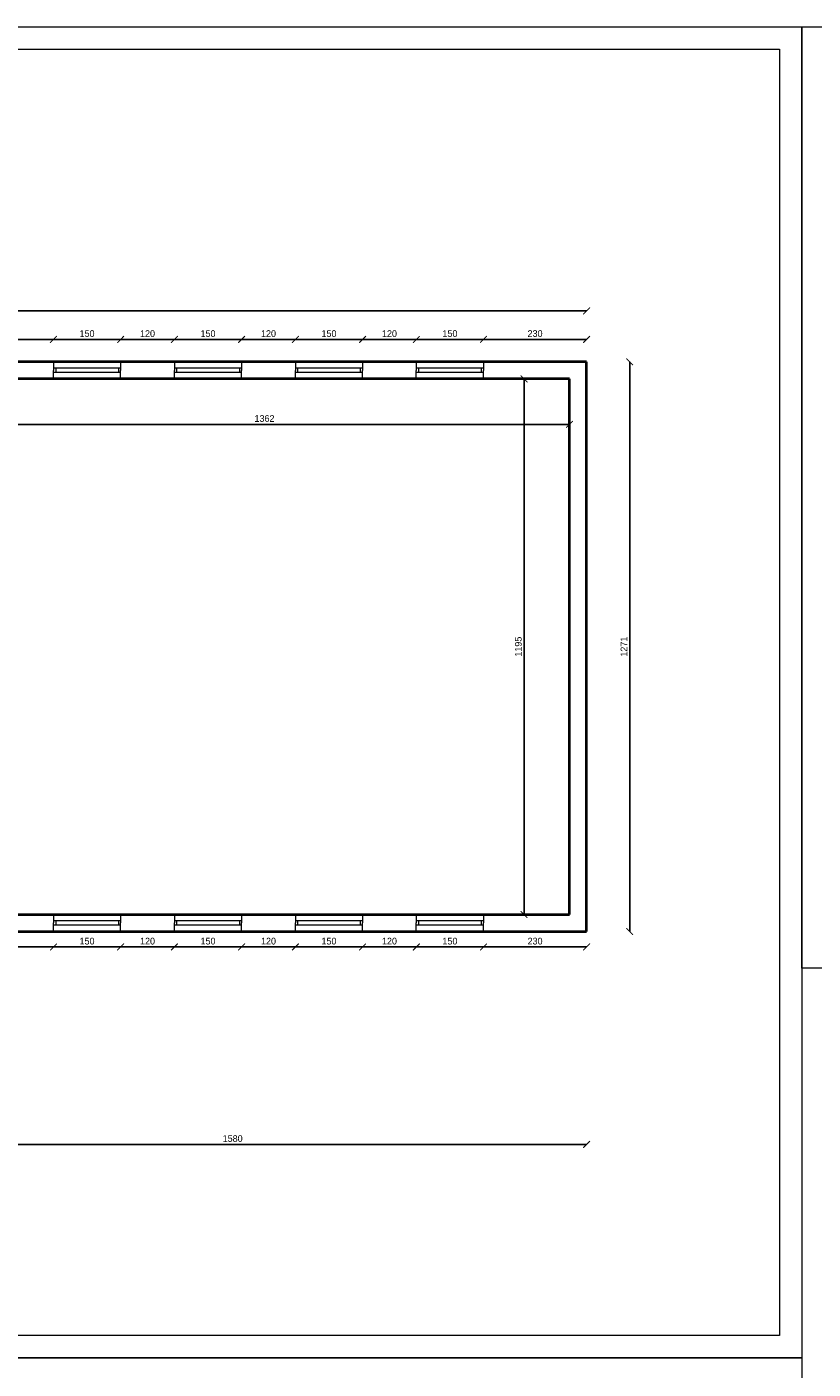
# Model space of a CAD drawing. Header units: millimetres. Extents: x 0 to 152651, y 46550 to 81081.
# Tile 6 of 109: x 93744 to 95500, y 55067 to 58062. Entities that reach past the tile are written whole.
import ezdxf

# ---------------------------------------------------------------- set-up
doc = ezdxf.new("R2010")
doc.units = ezdxf.units.MM
for name, color, linetype, lineweight in [('cienka', 3, 'Continuous', 18), ('gruba', 1, 'Continuous', 40), ('wymiary', 252, 'Continuous', 15)]:
    doc.layers.add(name, color=color, linetype=linetype, lineweight=lineweight)
doc.styles.get("Standard").update_dxf_attribs({"font": 'GOTHIC.TTF'})
doc.dimstyles.new('secemin', dxfattribs={"dimtxt": 15, "dimasz": 15, "dimexe": 1.25, "dimexo": 0.625, "dimgap": 5, "dimtad": 1, "dimdec": 0, "dimtxsty": 'Standard', "dimblk": 'ARCHTICK', "dimcen": 0, "dimse1": 1, "dimse2": 1, "dimclrt": 256, "dimadec": 0, "dimazin": 0, "dimtfac": 1, "dimtdec": 0, "dimtmove": 0, "dimatfit": 3, "dimfxl": 1, "dimtfillclr": 250, "dimarcsym": 1})

# ---------------------------------------------------------------- blocks, each defined once
blk = doc.blocks.new('_ArchTick')
at = {"color": 0, "linetype": 'ByBlock', "const_width": 0.15}
blk.add_lwpolyline([(-0.5, -0.5), (0.5, 0.5)], dxfattribs=at)
blk = doc.blocks.new('*D640')
at = {"layer": 'Defpoints', "color": 0, "transparency": 16777216}
for p in [(93593.8, 57174.7), (94955.8, 57174.7), (94955.8, 57174.7)]:
    blk.add_point(p, dxfattribs=at)
at = {"layer": 'wymiary', "color": 0, "lineweight": -2, "transparency": 16777216}
blk.add_line((93593.8, 57174.7), (94955.8, 57174.7), dxfattribs=at)
at = {"layer": 'wymiary', "color": 0, "lineweight": -2, "transparency": 16777216, "xscale": 15, "yscale": 15, "zscale": 15, "rotation": 180}
blk.add_blockref('_ArchTick', (93593.8, 57174.7), dxfattribs=at)
at = {"layer": 'wymiary', "color": 0, "lineweight": -2, "transparency": 16777216, "xscale": 15, "yscale": 15, "zscale": 15}
blk.add_blockref('_ArchTick', (94955.8, 57174.7), dxfattribs=at)
at = {"layer": 'wymiary', "transparency": 16777216, "insert": (94274.8, 57187.6), "char_height": 15, "attachment_point": 5}
blk.add_mtext('1362', dxfattribs=at)
blk = doc.blocks.new('*D641')
at = {"layer": 'Defpoints', "color": 0, "transparency": 16777216}
for p in [(94869.3, 57276.1), (94854.3, 56081.1), (94869.3, 56081.1)]:
    blk.add_point(p, dxfattribs=at)
at = {"layer": 'wymiary', "color": 0, "lineweight": -2, "transparency": 16777216}
blk.add_line((94854.3, 57276.1), (94854.3, 56081.1), dxfattribs=at)
at = {"layer": 'wymiary', "color": 0, "lineweight": -2, "transparency": 16777216, "xscale": 15, "yscale": 15, "zscale": 15}
for p, rotation in [((94854.3, 57276.1), 90), ((94854.3, 56081.1), 270)]:
    blk.add_blockref('_ArchTick', p, dxfattribs=dict(at, rotation=rotation))
at = {"layer": 'wymiary', "transparency": 16777216, "insert": (94841.5, 56678.6), "char_height": 15, "attachment_point": 5, "rotation": 90}
blk.add_mtext('1195', dxfattribs=at)
blk = doc.blocks.new('*D664')
at = {"layer": 'Defpoints', "color": 0, "transparency": 16777216}
for p in [(93503.8, 56063.1), (93803.8, 56043.1), (93803.8, 56008.6)]:
    blk.add_point(p, dxfattribs=at)
at = {"layer": 'wymiary', "color": 0, "lineweight": -2, "transparency": 16777216}
blk.add_line((93503.8, 56008.6), (93803.8, 56008.6), dxfattribs=at)
at = {"layer": 'wymiary', "color": 0, "lineweight": -2, "transparency": 16777216, "xscale": 15, "yscale": 15, "zscale": 15, "rotation": 180}
blk.add_blockref('_ArchTick', (93503.8, 56008.6), dxfattribs=at)
at = {"layer": 'wymiary', "color": 0, "lineweight": -2, "transparency": 16777216, "xscale": 15, "yscale": 15, "zscale": 15}
blk.add_blockref('_ArchTick', (93803.8, 56008.6), dxfattribs=at)
at = {"layer": 'wymiary', "transparency": 16777216, "insert": (93653.8, 56021.5), "char_height": 15, "attachment_point": 5}
blk.add_mtext('300', dxfattribs=at)
blk = doc.blocks.new('*D665')
at = {"layer": 'Defpoints', "color": 0, "transparency": 16777216}
for p in [(93803.8, 56043.1), (93953.8, 56043.1), (93953.8, 56008.6)]:
    blk.add_point(p, dxfattribs=at)
at = {"layer": 'wymiary', "color": 0, "lineweight": -2, "transparency": 16777216}
blk.add_line((93803.8, 56008.6), (93953.8, 56008.6), dxfattribs=at)
at = {"layer": 'wymiary', "color": 0, "lineweight": -2, "transparency": 16777216, "xscale": 15, "yscale": 15, "zscale": 15, "rotation": 180}
blk.add_blockref('_ArchTick', (93803.8, 56008.6), dxfattribs=at)
at = {"layer": 'wymiary', "color": 0, "lineweight": -2, "transparency": 16777216, "xscale": 15, "yscale": 15, "zscale": 15}
blk.add_blockref('_ArchTick', (93953.8, 56008.6), dxfattribs=at)
at = {"layer": 'wymiary', "transparency": 16777216, "insert": (93878.8, 56021.5), "char_height": 15, "attachment_point": 5}
blk.add_mtext('150', dxfattribs=at)
blk = doc.blocks.new('*D666')
at = {"layer": 'Defpoints', "color": 0, "transparency": 16777216}
for p in [(93953.8, 56043.1), (94073.8, 56043.1), (94073.8, 56008.6)]:
    blk.add_point(p, dxfattribs=at)
at = {"layer": 'wymiary', "color": 0, "lineweight": -2, "transparency": 16777216}
blk.add_line((93953.8, 56008.6), (94073.8, 56008.6), dxfattribs=at)
at = {"layer": 'wymiary', "color": 0, "lineweight": -2, "transparency": 16777216, "xscale": 15, "yscale": 15, "zscale": 15, "rotation": 180}
blk.add_blockref('_ArchTick', (93953.8, 56008.6), dxfattribs=at)
at = {"layer": 'wymiary', "color": 0, "lineweight": -2, "transparency": 16777216, "xscale": 15, "yscale": 15, "zscale": 15}
blk.add_blockref('_ArchTick', (94073.8, 56008.6), dxfattribs=at)
at = {"layer": 'wymiary', "transparency": 16777216, "insert": (94013.8, 56021.5), "char_height": 15, "attachment_point": 5}
blk.add_mtext('120', dxfattribs=at)
blk = doc.blocks.new('*D667')
at = {"layer": 'Defpoints', "color": 0, "transparency": 16777216}
for p in [(94073.8, 56043.1), (94223.8, 56043.1), (94223.8, 56008.6)]:
    blk.add_point(p, dxfattribs=at)
at = {"layer": 'wymiary', "color": 0, "lineweight": -2, "transparency": 16777216}
blk.add_line((94073.8, 56008.6), (94223.8, 56008.6), dxfattribs=at)
at = {"layer": 'wymiary', "color": 0, "lineweight": -2, "transparency": 16777216, "xscale": 15, "yscale": 15, "zscale": 15, "rotation": 180}
blk.add_blockref('_ArchTick', (94073.8, 56008.6), dxfattribs=at)
at = {"layer": 'wymiary', "color": 0, "lineweight": -2, "transparency": 16777216, "xscale": 15, "yscale": 15, "zscale": 15}
blk.add_blockref('_ArchTick', (94223.8, 56008.6), dxfattribs=at)
at = {"layer": 'wymiary', "transparency": 16777216, "insert": (94148.8, 56021.5), "char_height": 15, "attachment_point": 5}
blk.add_mtext('150', dxfattribs=at)
blk = doc.blocks.new('*D668')
at = {"layer": 'Defpoints', "color": 0, "transparency": 16777216}
for p in [(94223.8, 56043.1), (94343.8, 56043.1), (94343.8, 56008.6)]:
    blk.add_point(p, dxfattribs=at)
at = {"layer": 'wymiary', "color": 0, "lineweight": -2, "transparency": 16777216}
blk.add_line((94223.8, 56008.6), (94343.8, 56008.6), dxfattribs=at)
at = {"layer": 'wymiary', "color": 0, "lineweight": -2, "transparency": 16777216, "xscale": 15, "yscale": 15, "zscale": 15, "rotation": 180}
blk.add_blockref('_ArchTick', (94223.8, 56008.6), dxfattribs=at)
at = {"layer": 'wymiary', "color": 0, "lineweight": -2, "transparency": 16777216, "xscale": 15, "yscale": 15, "zscale": 15}
blk.add_blockref('_ArchTick', (94343.8, 56008.6), dxfattribs=at)
at = {"layer": 'wymiary', "transparency": 16777216, "insert": (94283.8, 56021.5), "char_height": 15, "attachment_point": 5}
blk.add_mtext('120', dxfattribs=at)
blk = doc.blocks.new('*D669')
at = {"layer": 'Defpoints', "color": 0, "transparency": 16777216}
for p in [(94343.8, 56043.1), (94493.8, 56043.1), (94493.8, 56008.6)]:
    blk.add_point(p, dxfattribs=at)
at = {"layer": 'wymiary', "color": 0, "lineweight": -2, "transparency": 16777216}
blk.add_line((94343.8, 56008.6), (94493.8, 56008.6), dxfattribs=at)
at = {"layer": 'wymiary', "color": 0, "lineweight": -2, "transparency": 16777216, "xscale": 15, "yscale": 15, "zscale": 15, "rotation": 180}
blk.add_blockref('_ArchTick', (94343.8, 56008.6), dxfattribs=at)
at = {"layer": 'wymiary', "color": 0, "lineweight": -2, "transparency": 16777216, "xscale": 15, "yscale": 15, "zscale": 15}
blk.add_blockref('_ArchTick', (94493.8, 56008.6), dxfattribs=at)
at = {"layer": 'wymiary', "transparency": 16777216, "insert": (94418.8, 56021.5), "char_height": 15, "attachment_point": 5}
blk.add_mtext('150', dxfattribs=at)
blk = doc.blocks.new('*D670')
at = {"layer": 'Defpoints', "color": 0, "transparency": 16777216}
for p in [(94493.8, 56043.1), (94613.8, 56043.1), (94613.8, 56008.6)]:
    blk.add_point(p, dxfattribs=at)
at = {"layer": 'wymiary', "color": 0, "lineweight": -2, "transparency": 16777216}
blk.add_line((94493.8, 56008.6), (94613.8, 56008.6), dxfattribs=at)
at = {"layer": 'wymiary', "color": 0, "lineweight": -2, "transparency": 16777216, "xscale": 15, "yscale": 15, "zscale": 15, "rotation": 180}
blk.add_blockref('_ArchTick', (94493.8, 56008.6), dxfattribs=at)
at = {"layer": 'wymiary', "color": 0, "lineweight": -2, "transparency": 16777216, "xscale": 15, "yscale": 15, "zscale": 15}
blk.add_blockref('_ArchTick', (94613.8, 56008.6), dxfattribs=at)
at = {"layer": 'wymiary', "transparency": 16777216, "insert": (94553.8, 56021.5), "char_height": 15, "attachment_point": 5}
blk.add_mtext('120', dxfattribs=at)
blk = doc.blocks.new('*D671')
at = {"layer": 'Defpoints', "color": 0, "transparency": 16777216}
for p in [(94613.8, 56043.1), (94763.8, 56043.1), (94763.8, 56008.6)]:
    blk.add_point(p, dxfattribs=at)
at = {"layer": 'wymiary', "color": 0, "lineweight": -2, "transparency": 16777216}
blk.add_line((94613.8, 56008.6), (94763.8, 56008.6), dxfattribs=at)
at = {"layer": 'wymiary', "color": 0, "lineweight": -2, "transparency": 16777216, "xscale": 15, "yscale": 15, "zscale": 15, "rotation": 180}
blk.add_blockref('_ArchTick', (94613.8, 56008.6), dxfattribs=at)
at = {"layer": 'wymiary', "color": 0, "lineweight": -2, "transparency": 16777216, "xscale": 15, "yscale": 15, "zscale": 15}
blk.add_blockref('_ArchTick', (94763.8, 56008.6), dxfattribs=at)
at = {"layer": 'wymiary', "transparency": 16777216, "insert": (94688.8, 56021.5), "char_height": 15, "attachment_point": 5}
blk.add_mtext('150', dxfattribs=at)
blk = doc.blocks.new('*D672')
at = {"layer": 'Defpoints', "color": 0, "transparency": 16777216}
for p in [(94763.8, 56043.1), (94993.8, 56053.4), (94993.8, 56008.6)]:
    blk.add_point(p, dxfattribs=at)
at = {"layer": 'wymiary', "color": 0, "lineweight": -2, "transparency": 16777216}
blk.add_line((94763.8, 56008.6), (94993.8, 56008.6), dxfattribs=at)
at = {"layer": 'wymiary', "color": 0, "lineweight": -2, "transparency": 16777216, "xscale": 15, "yscale": 15, "zscale": 15, "rotation": 180}
blk.add_blockref('_ArchTick', (94763.8, 56008.6), dxfattribs=at)
at = {"layer": 'wymiary', "color": 0, "lineweight": -2, "transparency": 16777216, "xscale": 15, "yscale": 15, "zscale": 15}
blk.add_blockref('_ArchTick', (94993.8, 56008.6), dxfattribs=at)
at = {"layer": 'wymiary', "transparency": 16777216, "insert": (94878.8, 56021.5), "char_height": 15, "attachment_point": 5}
blk.add_mtext('230', dxfattribs=at)
blk = doc.blocks.new('*D673')
at = {"layer": 'Defpoints', "color": 0, "transparency": 16777216}
for p in [(94993.8, 57314.1), (95090, 57314.1), (94993.8, 56043.1)]:
    blk.add_point(p, dxfattribs=at)
at = {"layer": 'wymiary', "color": 0, "lineweight": -2, "transparency": 16777216}
blk.add_line((95090, 56043.1), (95090, 57314.1), dxfattribs=at)
at = {"layer": 'wymiary', "color": 0, "lineweight": -2, "transparency": 16777216, "xscale": 15, "yscale": 15, "zscale": 15}
for p, rotation in [((95090, 57314.1), 90), ((95090, 56043.1), 270)]:
    blk.add_blockref('_ArchTick', p, dxfattribs=dict(at, rotation=rotation))
at = {"layer": 'wymiary', "transparency": 16777216, "insert": (95077.2, 56678.6), "char_height": 15, "attachment_point": 5, "rotation": 90}
blk.add_mtext('1271', dxfattribs=at)
blk = doc.blocks.new('*D674')
at = {"layer": 'Defpoints', "color": 0, "transparency": 16777216}
for p in [(94763.8, 57364.2), (94763.8, 57314.1), (94993.8, 57314.1)]:
    blk.add_point(p, dxfattribs=at)
at = {"layer": 'wymiary', "color": 0, "lineweight": -2, "transparency": 16777216}
blk.add_line((94993.8, 57364.2), (94763.8, 57364.2), dxfattribs=at)
at = {"layer": 'wymiary', "color": 0, "lineweight": -2, "transparency": 16777216, "xscale": 15, "yscale": 15, "zscale": 15, "rotation": 180}
blk.add_blockref('_ArchTick', (94763.8, 57364.2), dxfattribs=at)
at = {"layer": 'wymiary', "color": 0, "lineweight": -2, "transparency": 16777216, "xscale": 15, "yscale": 15, "zscale": 15}
blk.add_blockref('_ArchTick', (94993.8, 57364.2), dxfattribs=at)
at = {"layer": 'wymiary', "transparency": 16777216, "insert": (94878.8, 57377.1), "char_height": 15, "attachment_point": 5}
blk.add_mtext('230', dxfattribs=at)
blk = doc.blocks.new('*D675')
at = {"layer": 'Defpoints', "color": 0, "transparency": 16777216}
for p in [(94613.8, 57364.2), (94613.8, 57314.1), (94763.8, 57314.1)]:
    blk.add_point(p, dxfattribs=at)
at = {"layer": 'wymiary', "color": 0, "lineweight": -2, "transparency": 16777216}
blk.add_line((94763.8, 57364.2), (94613.8, 57364.2), dxfattribs=at)
at = {"layer": 'wymiary', "color": 0, "lineweight": -2, "transparency": 16777216, "xscale": 15, "yscale": 15, "zscale": 15, "rotation": 180}
blk.add_blockref('_ArchTick', (94613.8, 57364.2), dxfattribs=at)
at = {"layer": 'wymiary', "color": 0, "lineweight": -2, "transparency": 16777216, "xscale": 15, "yscale": 15, "zscale": 15}
blk.add_blockref('_ArchTick', (94763.8, 57364.2), dxfattribs=at)
at = {"layer": 'wymiary', "transparency": 16777216, "insert": (94688.8, 57377.1), "char_height": 15, "attachment_point": 5}
blk.add_mtext('150', dxfattribs=at)
blk = doc.blocks.new('*D676')
at = {"layer": 'Defpoints', "color": 0, "transparency": 16777216}
for p in [(94493.8, 57364.2), (94493.8, 57314.1), (94613.8, 57314.1)]:
    blk.add_point(p, dxfattribs=at)
at = {"layer": 'wymiary', "color": 0, "lineweight": -2, "transparency": 16777216}
blk.add_line((94613.8, 57364.2), (94493.8, 57364.2), dxfattribs=at)
at = {"layer": 'wymiary', "color": 0, "lineweight": -2, "transparency": 16777216, "xscale": 15, "yscale": 15, "zscale": 15, "rotation": 180}
blk.add_blockref('_ArchTick', (94493.8, 57364.2), dxfattribs=at)
at = {"layer": 'wymiary', "color": 0, "lineweight": -2, "transparency": 16777216, "xscale": 15, "yscale": 15, "zscale": 15}
blk.add_blockref('_ArchTick', (94613.8, 57364.2), dxfattribs=at)
at = {"layer": 'wymiary', "transparency": 16777216, "insert": (94553.8, 57377.1), "char_height": 15, "attachment_point": 5}
blk.add_mtext('120', dxfattribs=at)
blk = doc.blocks.new('*D677')
at = {"layer": 'Defpoints', "color": 0, "transparency": 16777216}
for p in [(94343.8, 57364.2), (94343.8, 57314.1), (94493.8, 57314.1)]:
    blk.add_point(p, dxfattribs=at)
at = {"layer": 'wymiary', "color": 0, "lineweight": -2, "transparency": 16777216}
blk.add_line((94493.8, 57364.2), (94343.8, 57364.2), dxfattribs=at)
at = {"layer": 'wymiary', "color": 0, "lineweight": -2, "transparency": 16777216, "xscale": 15, "yscale": 15, "zscale": 15, "rotation": 180}
blk.add_blockref('_ArchTick', (94343.8, 57364.2), dxfattribs=at)
at = {"layer": 'wymiary', "color": 0, "lineweight": -2, "transparency": 16777216, "xscale": 15, "yscale": 15, "zscale": 15}
blk.add_blockref('_ArchTick', (94493.8, 57364.2), dxfattribs=at)
at = {"layer": 'wymiary', "transparency": 16777216, "insert": (94418.8, 57377.1), "char_height": 15, "attachment_point": 5}
blk.add_mtext('150', dxfattribs=at)
blk = doc.blocks.new('*D678')
at = {"layer": 'Defpoints', "color": 0, "transparency": 16777216}
for p in [(94223.8, 57364.2), (94223.8, 57314.1), (94343.8, 57314.1)]:
    blk.add_point(p, dxfattribs=at)
at = {"layer": 'wymiary', "color": 0, "lineweight": -2, "transparency": 16777216}
blk.add_line((94343.8, 57364.2), (94223.8, 57364.2), dxfattribs=at)
at = {"layer": 'wymiary', "color": 0, "lineweight": -2, "transparency": 16777216, "xscale": 15, "yscale": 15, "zscale": 15, "rotation": 180}
blk.add_blockref('_ArchTick', (94223.8, 57364.2), dxfattribs=at)
at = {"layer": 'wymiary', "color": 0, "lineweight": -2, "transparency": 16777216, "xscale": 15, "yscale": 15, "zscale": 15}
blk.add_blockref('_ArchTick', (94343.8, 57364.2), dxfattribs=at)
at = {"layer": 'wymiary', "transparency": 16777216, "insert": (94283.8, 57377.1), "char_height": 15, "attachment_point": 5}
blk.add_mtext('120', dxfattribs=at)
blk = doc.blocks.new('*D679')
at = {"layer": 'Defpoints', "color": 0, "transparency": 16777216}
for p in [(94073.8, 57364.2), (94073.8, 57314.1), (94223.8, 57314.1)]:
    blk.add_point(p, dxfattribs=at)
at = {"layer": 'wymiary', "color": 0, "lineweight": -2, "transparency": 16777216}
blk.add_line((94223.8, 57364.2), (94073.8, 57364.2), dxfattribs=at)
at = {"layer": 'wymiary', "color": 0, "lineweight": -2, "transparency": 16777216, "xscale": 15, "yscale": 15, "zscale": 15, "rotation": 180}
blk.add_blockref('_ArchTick', (94073.8, 57364.2), dxfattribs=at)
at = {"layer": 'wymiary', "color": 0, "lineweight": -2, "transparency": 16777216, "xscale": 15, "yscale": 15, "zscale": 15}
blk.add_blockref('_ArchTick', (94223.8, 57364.2), dxfattribs=at)
at = {"layer": 'wymiary', "transparency": 16777216, "insert": (94148.8, 57377.1), "char_height": 15, "attachment_point": 5}
blk.add_mtext('150', dxfattribs=at)
blk = doc.blocks.new('*D680')
at = {"layer": 'Defpoints', "color": 0, "transparency": 16777216}
for p in [(93953.8, 57364.2), (93953.8, 57314.1), (94073.8, 57314.1)]:
    blk.add_point(p, dxfattribs=at)
at = {"layer": 'wymiary', "color": 0, "lineweight": -2, "transparency": 16777216}
blk.add_line((94073.8, 57364.2), (93953.8, 57364.2), dxfattribs=at)
at = {"layer": 'wymiary', "color": 0, "lineweight": -2, "transparency": 16777216, "xscale": 15, "yscale": 15, "zscale": 15, "rotation": 180}
blk.add_blockref('_ArchTick', (93953.8, 57364.2), dxfattribs=at)
at = {"layer": 'wymiary', "color": 0, "lineweight": -2, "transparency": 16777216, "xscale": 15, "yscale": 15, "zscale": 15}
blk.add_blockref('_ArchTick', (94073.8, 57364.2), dxfattribs=at)
at = {"layer": 'wymiary', "transparency": 16777216, "insert": (94013.8, 57377.1), "char_height": 15, "attachment_point": 5}
blk.add_mtext('120', dxfattribs=at)
blk = doc.blocks.new('*D681')
at = {"layer": 'Defpoints', "color": 0, "transparency": 16777216}
for p in [(93803.8, 57364.2), (93803.8, 57314.1), (93953.8, 57314.1)]:
    blk.add_point(p, dxfattribs=at)
at = {"layer": 'wymiary', "color": 0, "lineweight": -2, "transparency": 16777216}
blk.add_line((93953.8, 57364.2), (93803.8, 57364.2), dxfattribs=at)
at = {"layer": 'wymiary', "color": 0, "lineweight": -2, "transparency": 16777216, "xscale": 15, "yscale": 15, "zscale": 15, "rotation": 180}
blk.add_blockref('_ArchTick', (93803.8, 57364.2), dxfattribs=at)
at = {"layer": 'wymiary', "color": 0, "lineweight": -2, "transparency": 16777216, "xscale": 15, "yscale": 15, "zscale": 15}
blk.add_blockref('_ArchTick', (93953.8, 57364.2), dxfattribs=at)
at = {"layer": 'wymiary', "transparency": 16777216, "insert": (93878.8, 57377.1), "char_height": 15, "attachment_point": 5}
blk.add_mtext('150', dxfattribs=at)
blk = doc.blocks.new('*D682')
at = {"layer": 'Defpoints', "color": 0, "transparency": 16777216}
for p in [(93243.8, 57364.2), (93243.8, 57314.1), (93803.8, 57314.1)]:
    blk.add_point(p, dxfattribs=at)
at = {"layer": 'wymiary', "color": 0, "lineweight": -2, "transparency": 16777216}
blk.add_line((93803.8, 57364.2), (93243.8, 57364.2), dxfattribs=at)
at = {"layer": 'wymiary', "color": 0, "lineweight": -2, "transparency": 16777216, "xscale": 15, "yscale": 15, "zscale": 15, "rotation": 180}
blk.add_blockref('_ArchTick', (93243.8, 57364.2), dxfattribs=at)
at = {"layer": 'wymiary', "color": 0, "lineweight": -2, "transparency": 16777216, "xscale": 15, "yscale": 15, "zscale": 15}
blk.add_blockref('_ArchTick', (93803.8, 57364.2), dxfattribs=at)
at = {"layer": 'wymiary', "transparency": 16777216, "insert": (93523.8, 57377.1), "char_height": 15, "attachment_point": 5}
blk.add_mtext('560', dxfattribs=at)
blk = doc.blocks.new('*D698')
at = {"layer": 'Defpoints', "color": 0, "transparency": 16777216}
for p in [(94993.8, 56043.1), (93413.8, 55838.1), (94993.8, 55568.1)]:
    blk.add_point(p, dxfattribs=at)
at = {"layer": 'wymiary', "color": 0, "lineweight": -2, "transparency": 16777216}
blk.add_line((93413.8, 55568.1), (94993.8, 55568.1), dxfattribs=at)
at = {"layer": 'wymiary', "color": 0, "lineweight": -2, "transparency": 16777216, "xscale": 15, "yscale": 15, "zscale": 15, "rotation": 180}
blk.add_blockref('_ArchTick', (93413.8, 55568.1), dxfattribs=at)
at = {"layer": 'wymiary', "color": 0, "lineweight": -2, "transparency": 16777216, "xscale": 15, "yscale": 15, "zscale": 15}
blk.add_blockref('_ArchTick', (94993.8, 55568.1), dxfattribs=at)
at = {"layer": 'wymiary', "transparency": 16777216, "insert": (94203.8, 55581), "char_height": 15, "attachment_point": 5}
blk.add_mtext('1580', dxfattribs=at)
blk = doc.blocks.new('*D699')
at = {"layer": 'Defpoints', "color": 0, "transparency": 16777216}
for p in [(91866.8, 57427.8), (91866.8, 57314.1), (94993.8, 57314.1)]:
    blk.add_point(p, dxfattribs=at)
at = {"layer": 'wymiary', "color": 0, "lineweight": -2, "transparency": 16777216}
blk.add_line((94993.8, 57427.8), (91866.8, 57427.8), dxfattribs=at)
at = {"layer": 'wymiary', "color": 0, "lineweight": -2, "transparency": 16777216, "xscale": 15, "yscale": 15, "zscale": 15, "rotation": 180}
blk.add_blockref('_ArchTick', (91866.8, 57427.8), dxfattribs=at)
at = {"layer": 'wymiary', "color": 0, "lineweight": -2, "transparency": 16777216, "xscale": 15, "yscale": 15, "zscale": 15}
blk.add_blockref('_ArchTick', (94993.8, 57427.8), dxfattribs=at)
at = {"layer": 'wymiary', "transparency": 16777216, "insert": (93430.3, 57440.7), "char_height": 15, "attachment_point": 5}
blk.add_mtext('3127', dxfattribs=at)

msp = doc.modelspace()

# ---------------------------------------------------------------- linework, layer by layer
at = {"layer": 'cienka'}
for p, q in [((91274.54, 58061.591), (95474.54, 58061.591)), ((95474.54, 58061.591), (95474.54, 55091.591)), ((95474.54, 55961.591), (95474.54, 58061.591)), ((95474.54, 58061.591), (98444.54, 58061.591)), ((91324.54, 58011.591), (95424.54, 58011.591)), ((95424.54, 58011.591), (95424.54, 55141.591)), ((93803.788, 57314.08), (93803.788, 57295.08)), ((93953.788, 57300.08), (93803.788, 57300.08)), ((93803.788, 57276.08), (93803.788, 57295.08)), ((93808.788, 57300.08), (93808.788, 57290.08)), ((93948.788, 57300.08), (93948.788, 57290.08)), ((93953.788, 57314.08), (93953.788, 57295.08)), ((93953.788, 57276.08), (93953.788, 57295.08)), ((94073.788, 57314.08), (94073.788, 57295.08)), ((94223.788, 57300.08), (94073.788, 57300.08)), ((94073.788, 57276.08), (94073.788, 57295.08)), ((94078.788, 57300.08), (94078.788, 57290.08)), ((94218.788, 57300.08), (94218.788, 57290.08)), ((94223.788, 57314.08), (94223.788, 57295.08)), ((94223.788, 57276.08), (94223.788, 57295.08)), ((94343.788, 57314.08), (94343.788, 57295.08)), ((94493.788, 57300.08), (94343.788, 57300.08)), ((94343.788, 57276.08), (94343.788, 57295.08)), ((94348.788, 57300.08), (94348.788, 57290.08)), ((94488.788, 57300.08), (94488.788, 57290.08)), ((94493.788, 57314.08), (94493.788, 57295.08)), ((94493.788, 57276.08), (94493.788, 57295.08)), ((94613.788, 57314.08), (94613.788, 57295.08)), ((94763.788, 57300.08), (94613.788, 57300.08)), ((94613.788, 57276.08), (94613.788, 57295.08)), ((94618.788, 57300.08), (94618.788, 57290.08)), ((94758.788, 57300.08), (94758.788, 57290.08)), ((94763.788, 57314.08), (94763.788, 57295.08)), ((94763.788, 57276.08), (94763.788, 57295.08)), ((93953.788, 57290.08), (93803.788, 57290.08)), ((94223.788, 57290.08), (94073.788, 57290.08)), ((94493.788, 57290.08), (94343.788, 57290.08)), ((94763.788, 57290.08), (94613.788, 57290.08)), ((93803.788, 56081.08), (93803.788, 56062.08)), ((93953.788, 56067.08), (93803.788, 56067.08)), ((93808.788, 56067.08), (93808.788, 56057.08)), ((93948.788, 56067.08), (93948.788, 56057.08)), ((93953.788, 56081.08), (93953.788, 56062.08)), ((94073.788, 56081.08), (94073.788, 56062.08)), ((94223.788, 56067.08), (94073.788, 56067.08)), ((94078.788, 56067.08), (94078.788, 56057.08)), ((94218.788, 56067.08), (94218.788, 56057.08)), ((94223.788, 56081.08), (94223.788, 56062.08)), ((94343.788, 56081.08), (94343.788, 56062.08)), ((94493.788, 56067.08), (94343.788, 56067.08)), ((94348.788, 56067.08), (94348.788, 56057.08)), ((94488.788, 56067.08), (94488.788, 56057.08)), ((94493.788, 56081.08), (94493.788, 56062.08)), ((94613.788, 56081.08), (94613.788, 56062.08)), ((94763.788, 56067.08), (94613.788, 56067.08)), ((94618.788, 56067.08), (94618.788, 56057.08)), ((94758.788, 56067.08), (94758.788, 56057.08)), ((94763.788, 56081.08), (94763.788, 56062.08)), ((93803.788, 56043.08), (93803.788, 56062.08)), ((93953.788, 56057.08), (93803.788, 56057.08)), ((93953.788, 56043.08), (93953.788, 56062.08)), ((94073.788, 56043.08), (94073.788, 56062.08)), ((94223.788, 56057.08), (94073.788, 56057.08)), ((94223.788, 56043.08), (94223.788, 56062.08)), ((94343.788, 56043.08), (94343.788, 56062.08)), ((94493.788, 56057.08), (94343.788, 56057.08)), ((94493.788, 56043.08), (94493.788, 56062.08)), ((94613.788, 56043.08), (94613.788, 56062.08)), ((94763.788, 56057.08), (94613.788, 56057.08)), ((94763.788, 56043.08), (94763.788, 56062.08)), ((98444.54, 55961.591), (95474.54, 55961.591)), ((95424.54, 55141.591), (91324.54, 55141.591)), ((91274.54, 55091.591), (95474.54, 55091.591)), ((95474.54, 55091.591), (91274.54, 55091.591)), ((91274.54, 55091.591), (95474.54, 55091.591)), ((95474.54, 55091.591), (95474.54, 52121.591))]:
    msp.add_line(p, q, dxfattribs=at)
at = {"layer": 'gruba'}
for p, q in [((94993.788, 57314.08), (91866.788, 57314.08)), ((94993.788, 56043.08), (94993.788, 57314.08)), ((94955.788, 57276.08), (91904.788, 57276.08)), ((94955.788, 56081.08), (94955.788, 57276.08)), ((93351.788, 56081.08), (94955.788, 56081.08)), ((93351.788, 56043.08), (94993.788, 56043.08))]:
    msp.add_line(p, q, dxfattribs=at)

# ---------------------------------------------------------------- dimensions: what is measured, and where the dimension line sits
at = {"layer": 'wymiary'}
for base, p1, p2, picture, middle in [((91866.788, 57427.789), (94993.788, 57314.08), (91866.788, 57314.08), '*D699', (93430.288, 57440.666)), ((94763.788, 57364.191), (94993.788, 57314.08), (94763.788, 57314.08), '*D674', (94878.788, 57377.068)), ((94955.788, 57174.714), (93593.788, 57174.714), (94955.788, 57174.714), '*D640', (94274.788, 57187.591))]:
    dim = msp.add_linear_dim(base=base, p1=p1, p2=p2, dimstyle='secemin', dxfattribs=at)
    dim.commit()
    dim.dimension.update_dxf_attribs({"geometry": picture, "text_midpoint": middle})
for base, p1, p2, picture, middle in [((93243.788, 57364.191), (93803.788, 57314.08), (93243.788, 57314.08), '*D682', (93523.788, 57377.068)), ((93803.788, 57364.191), (93953.788, 57314.08), (93803.788, 57314.08), '*D681', (93878.788, 57377.068)), ((93953.788, 57364.191), (94073.788, 57314.08), (93953.788, 57314.08), '*D680', (94013.788, 57377.068)), ((94073.788, 57364.191), (94223.788, 57314.08), (94073.788, 57314.08), '*D679', (94148.788, 57377.068)), ((94223.788, 57364.191), (94343.788, 57314.08), (94223.788, 57314.08), '*D678', (94283.788, 57377.068)), ((94343.788, 57364.191), (94493.788, 57314.08), (94343.788, 57314.08), '*D677', (94418.788, 57377.068)), ((94493.788, 57364.191), (94613.788, 57314.08), (94493.788, 57314.08), '*D676', (94553.788, 57377.068)), ((94613.788, 57364.191), (94763.788, 57314.08), (94613.788, 57314.08), '*D675', (94688.788, 57377.068)), ((94993.788, 55568.084), (93413.788, 55838.08), (94993.788, 56043.08), '*D698', (94203.788, 55580.961)), ((93803.788, 56008.576), (93503.788, 56063.127), (93803.788, 56043.08), '*D664', (93653.788, 56021.453)), ((93953.788, 56008.576), (93803.788, 56043.08), (93953.788, 56043.08), '*D665', (93878.788, 56021.453)), ((94073.788, 56008.576), (93953.788, 56043.08), (94073.788, 56043.08), '*D666', (94013.788, 56021.453)), ((94223.788, 56008.576), (94073.788, 56043.08), (94223.788, 56043.08), '*D667', (94148.788, 56021.453)), ((94343.788, 56008.576), (94223.788, 56043.08), (94343.788, 56043.08), '*D668', (94283.788, 56021.453)), ((94493.788, 56008.576), (94343.788, 56043.08), (94493.788, 56043.08), '*D669', (94418.788, 56021.453)), ((94613.788, 56008.576), (94493.788, 56043.08), (94613.788, 56043.08), '*D670', (94553.788, 56021.453)), ((94763.788, 56008.576), (94613.788, 56043.08), (94763.788, 56043.08), '*D671', (94688.788, 56021.453)), ((94993.788, 56008.576), (94763.788, 56043.08), (94993.788, 56053.37), '*D672', (94878.788, 56021.453))]:
    dim = msp.add_linear_dim(base=base, p1=p1, p2=p2, dimstyle='secemin', override={"dimtmove": 1}, dxfattribs=at)
    dim.commit()
    dim.dimension.update_dxf_attribs({"geometry": picture, "text_midpoint": middle})
for base, p1, p2, picture, middle in [((95090.045, 57314.08), (94993.788, 56043.08), (94993.788, 57314.08), '*D673', (95077.168, 56678.58)), ((94854.333, 56081.08), (94869.276, 57276.08), (94869.276, 56081.08), '*D641', (94841.456, 56678.58))]:
    dim = msp.add_linear_dim(base=base, p1=p1, p2=p2, angle=90, dimstyle='secemin', dxfattribs=at)
    dim.commit()
    dim.dimension.update_dxf_attribs({"geometry": picture, "text_midpoint": middle})

doc.saveas('drawing.dxf')
